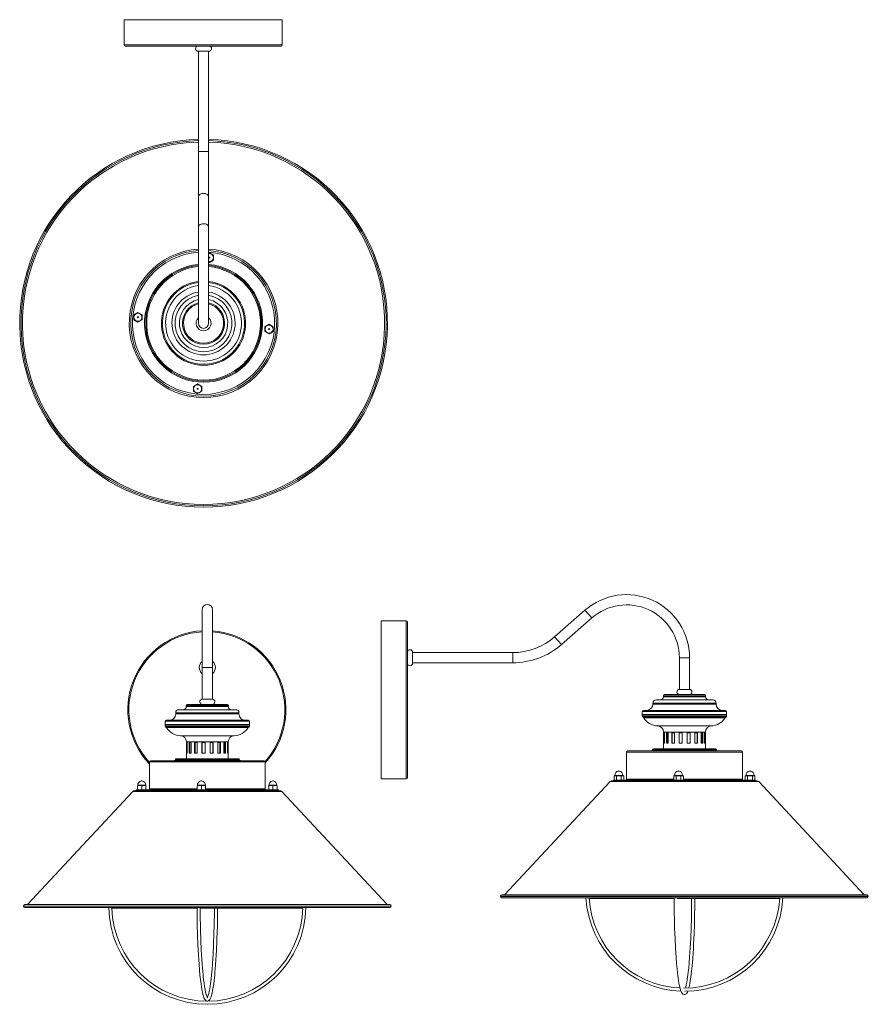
# Model space of a CAD drawing. Header units: millimetres. Extents: x -320 to 486, y -934 to 0.
import ezdxf

# ---------------------------------------------------------------- set-up
doc = ezdxf.new("R2010")
doc.units = ezdxf.units.MM

msp = doc.modelspace()

# ---------------------------------------------------------------- linework, layer by layer
at = {"color": 7, "linetype": 'Continuous', "lineweight": 15}
for p, q in [((-220.58, 0), (-220.58, -24)), ((-70.58, 0), (-220.58, 0)), ((-70.58, -24), (-70.58, 0)), ((-71.58, -25), (-219.58, -25)), ((-150.26, -30.01), (-140.04, -30.01)), ((-150, -30.01), (-150, -288)), ((-140.3, -288), (-140.3, -30.01)), ((-139.54, -221.17), (-140.3, -221.61)), ((-135.57, -223.46), (-139.54, -221.17)), ((-135.57, -228.04), (-135.57, -223.46)), ((-140.3, -229.9), (-139.54, -230.34)), ((-139.54, -230.34), (-135.57, -228.04)), ((-207.39, -277.81), (-211.36, -280.1)), ((-211.36, -284.68), (-211.36, -280.1)), ((-203.43, -280.1), (-207.39, -277.81)), ((-203.43, -284.68), (-203.43, -280.1)), ((-211.36, -284.68), (-207.39, -286.97)), ((-207.39, -286.97), (-203.43, -284.68)), ((-82.9, -289.03), (-86.87, -291.32)), ((-78.93, -291.32), (-82.9, -289.03)), ((-86.87, -295.9), (-86.87, -291.32)), ((-86.87, -295.9), (-82.9, -298.19)), ((-82.9, -298.19), (-78.93, -295.9)), ((-78.93, -295.9), (-78.93, -291.32)), ((-150.76, -345.66), (-154.73, -347.96)), ((-154.73, -352.54), (-154.73, -347.96)), ((-154.73, -352.54), (-150.76, -354.83)), ((-146.79, -347.96), (-150.76, -345.66)), ((-150.76, -354.83), (-146.79, -352.54)), ((-146.79, -352.54), (-146.79, -347.96)), ((-146.42, -559.69), (-146.42, -644.69)), ((-136.72, -644.69), (-136.72, -559.69)), ((216.88, -560.36), (188.13, -585.56)), ((194.52, -592.85), (223.28, -567.66)), ((47.33, -570.37), (23.33, -570.37)), ((23.33, -570.37), (23.33, -720.37)), ((48.33, -571.37), (48.33, -719.37)), ((53.34, -610.49), (53.34, -600.27)), ((148.33, -600.53), (53.34, -600.53)), ((306.48, -605.38), (306.48, -635.38)), ((316.18, -635.38), (316.18, -605.38)), ((53.34, -610.23), (148.33, -610.23)), ((291.33, -641.39), (291.33, -642.39)), ((292.33, -640.39), (330.33, -640.39)), ((306.48, -635.38), (316.18, -635.38)), ((331.33, -642.39), (331.33, -641.39)), ((-161.57, -650.71), (-161.57, -651.71)), ((-160.57, -649.71), (-122.57, -649.71)), ((-146.42, -644.69), (-136.72, -644.69)), ((-121.57, -651.71), (-121.57, -650.71)), ((281.33, -648.39), (281.33, -649.39)), ((284.33, -645.39), (338.33, -645.39)), ((341.33, -649.39), (341.33, -648.39)), ((-171.57, -657.71), (-171.57, -658.71)), ((-168.57, -654.71), (-114.57, -654.71)), ((-111.57, -658.71), (-111.57, -657.71)), ((271.33, -656.39), (271.33, -659.39)), ((271.33, -659.39), (351.33, -659.39)), ((271.33, -659.69), (271.33, -660.95)), ((272.33, -655.39), (350.33, -655.39)), ((351.33, -659.39), (351.33, -656.39)), ((351.33, -660.95), (351.33, -659.69)), ((-181.57, -665.71), (-181.57, -668.71)), ((-181.57, -668.71), (-101.57, -668.71)), ((-181.57, -669.01), (-181.57, -670.26)), ((-180.57, -664.71), (-102.57, -664.71)), ((-101.57, -668.71), (-101.57, -665.71)), ((-101.57, -670.26), (-101.57, -669.01)), ((291.49, -675.88), (291.49, -691.88)), ((291.66, -686.58), (291.66, -676.58)), ((291.66, -676.58), (292.27, -676.58)), ((292.27, -676.58), (292.27, -686.58)), ((294.14, -686.58), (294.14, -676.58)), ((294.14, -676.58), (295.84, -676.58)), ((294.81, -676.58), (294.81, -686.58)), ((295.84, -676.58), (295.84, -686.58)), ((299.25, -686.58), (299.25, -676.58)), ((299.25, -676.58), (301.76, -676.58)), ((299.69, -676.58), (299.69, -686.58)), ((301.76, -676.58), (301.76, -686.58)), ((306.19, -686.58), (306.19, -676.58)), ((306.19, -676.58), (309.14, -676.58)), ((306.34, -676.58), (306.34, -686.58)), ((309.14, -676.58), (309.14, -686.58)), ((313.92, -686.58), (313.92, -676.58)), ((313.92, -676.58), (316.85, -676.58)), ((316.69, -686.58), (316.69, -676.58)), ((316.85, -676.58), (316.85, -686.58)), ((321.25, -686.58), (321.25, -676.58)), ((321.25, -676.58), (323.73, -676.58)), ((323.27, -686.58), (323.27, -676.58)), ((323.73, -676.58), (323.73, -686.58)), ((327.07, -686.58), (327.07, -676.58)), ((327.07, -676.58), (328.71, -676.58)), ((328.04, -686.58), (328.04, -676.58)), ((328.71, -676.58), (328.71, -686.58)), ((330.49, -686.58), (330.49, -676.58)), ((330.49, -676.58), (331.05, -676.58)), ((331.05, -676.58), (331.05, -686.58)), ((331.17, -691.88), (331.17, -675.88)), ((-161.41, -685.2), (-161.41, -701.2)), ((-161.24, -695.9), (-161.24, -685.9)), ((-161.24, -685.9), (-160.63, -685.9)), ((-160.63, -685.9), (-160.63, -695.9)), ((-158.76, -695.9), (-158.76, -685.9)), ((-158.76, -685.9), (-157.06, -685.9)), ((-158.09, -685.9), (-158.09, -695.9)), ((-157.06, -685.9), (-157.06, -695.9)), ((-153.65, -695.9), (-153.65, -685.9)), ((-153.65, -685.9), (-151.14, -685.9)), ((-153.21, -685.9), (-153.21, -695.9)), ((-151.14, -685.9), (-151.14, -695.9)), ((-146.71, -695.9), (-146.71, -685.9)), ((-146.71, -685.9), (-143.76, -685.9)), ((-146.56, -685.9), (-146.56, -695.9)), ((-143.76, -685.9), (-143.76, -695.9)), ((-138.98, -695.9), (-138.98, -685.9)), ((-138.98, -685.9), (-136.04, -685.9)), ((-136.21, -695.9), (-136.21, -685.9)), ((-136.04, -685.9), (-136.04, -695.9)), ((-131.65, -695.9), (-131.65, -685.9)), ((-131.65, -685.9), (-129.17, -685.9)), ((-129.63, -695.9), (-129.63, -685.9)), ((-129.17, -685.9), (-129.17, -695.9)), ((-125.83, -695.9), (-125.83, -685.9)), ((-125.83, -685.9), (-124.19, -685.9)), ((-124.86, -695.9), (-124.86, -685.9)), ((-124.19, -685.9), (-124.19, -695.9)), ((-122.41, -695.9), (-122.41, -685.9)), ((-122.41, -685.9), (-121.85, -685.9)), ((-121.85, -685.9), (-121.85, -695.9)), ((-121.73, -701.2), (-121.73, -685.2)), ((292.27, -686.58), (291.66, -686.58)), ((295.84, -686.58), (294.14, -686.58)), ((301.76, -686.58), (299.25, -686.58)), ((309.14, -686.58), (306.19, -686.58)), ((316.85, -686.58), (313.92, -686.58)), ((323.73, -686.58), (321.25, -686.58)), ((328.71, -686.58), (327.07, -686.58)), ((331.05, -686.58), (330.49, -686.58)), ((-160.63, -695.9), (-161.24, -695.9)), ((-157.06, -695.9), (-158.76, -695.9)), ((-151.14, -695.9), (-153.65, -695.9)), ((-143.76, -695.9), (-146.71, -695.9)), ((-136.04, -695.9), (-138.98, -695.9)), ((-129.17, -695.9), (-131.65, -695.9)), ((-124.19, -695.9), (-125.83, -695.9)), ((-121.85, -695.9), (-122.41, -695.9)), ((256.33, -694.88), (256.33, -720.48)), ((257.33, -693.88), (365.33, -693.88)), ((281.06, -692.46), (280.66, -693.3)), ((281.96, -691.88), (340.69, -691.88)), ((341.99, -693.3), (341.6, -692.46)), ((366.33, -720.48), (366.33, -694.88)), ((-196.57, -704.2), (-196.57, -729.8)), ((-195.57, -703.2), (-87.57, -703.2)), ((-171.84, -701.77), (-172.24, -702.62)), ((-170.94, -701.2), (-112.21, -701.2)), ((-110.91, -702.62), (-111.3, -701.77)), ((-86.57, -729.8), (-86.57, -704.2)), ((245.11, -717.42), (244.5, -717.58)), ((244.5, -717.58), (245.64, -717.42)), ((244.5, -717.58), (244.5, -721.32)), ((245.11, -717.42), (253.05, -717.42)), ((245.27, -717.11), (245.27, -717.42)), ((245.64, -717.42), (246.79, -717.58)), ((246.79, -717.58), (246.79, -721.32)), ((251.37, -717.58), (249.08, -717.42)), ((251.37, -717.58), (252.52, -717.42)), ((251.37, -717.58), (251.37, -721.32)), ((252.52, -717.42), (253.66, -717.58)), ((252.89, -717.42), (252.89, -717.11)), ((253.66, -717.58), (253.05, -717.42)), ((253.66, -717.58), (253.66, -721.32)), ((301.75, -717.42), (301.13, -717.58)), ((301.13, -717.58), (302.28, -717.42)), ((301.13, -717.58), (301.13, -721.32)), ((301.75, -717.42), (309.69, -717.42)), ((301.91, -717.11), (301.91, -717.42)), ((302.28, -717.42), (303.43, -717.58)), ((303.43, -717.58), (303.43, -721.32)), ((308.01, -717.58), (305.72, -717.42)), ((308.01, -717.58), (309.15, -717.42)), ((308.01, -717.58), (308.01, -721.32)), ((309.15, -717.42), (310.3, -717.58)), ((309.53, -717.42), (309.53, -717.11)), ((310.3, -717.58), (309.69, -717.42)), ((310.3, -717.58), (310.3, -721.32)), ((369.61, -717.42), (368.99, -717.58)), ((368.99, -717.58), (370.14, -717.42)), ((368.99, -717.58), (368.99, -721.32)), ((369.61, -717.42), (377.54, -717.42)), ((369.76, -717.11), (369.76, -717.42)), ((370.14, -717.42), (371.28, -717.58)), ((371.28, -717.58), (371.28, -721.32)), ((375.87, -717.58), (373.57, -717.42)), ((375.87, -717.58), (377.01, -717.42)), ((375.87, -717.58), (375.87, -721.32)), ((377.01, -717.42), (378.16, -717.58)), ((377.38, -717.42), (377.38, -717.11)), ((378.16, -717.58), (377.54, -717.42)), ((378.16, -717.58), (378.16, -721.32)), ((-207.79, -726.9), (-205.81, -726.73)), ((-207.79, -726.73), (-199.85, -726.73)), ((-207.79, -726.9), (-207.79, -730.63)), ((-207.63, -726.42), (-207.63, -726.73)), ((-205.81, -726.73), (-203.82, -726.9)), ((-203.82, -726.9), (-201.84, -726.73)), ((-203.82, -726.9), (-203.82, -730.63)), ((-201.84, -726.73), (-199.85, -726.9)), ((-200.01, -726.73), (-200.01, -726.42)), ((-199.85, -726.9), (-199.85, -730.63)), ((-151.15, -726.73), (-143.21, -726.73)), ((-151.15, -726.9), (-149.17, -726.73)), ((-151.15, -726.9), (-151.15, -730.63)), ((-150.99, -726.42), (-150.99, -726.73)), ((-149.17, -726.73), (-147.18, -726.9)), ((-147.18, -726.9), (-145.2, -726.73)), ((-147.18, -726.9), (-147.18, -730.63)), ((-145.2, -726.73), (-143.21, -726.9)), ((-143.37, -726.73), (-143.37, -726.42)), ((-143.21, -726.9), (-143.21, -730.63)), ((-83.29, -726.73), (-75.36, -726.73)), ((-83.29, -726.9), (-81.31, -726.73)), ((-83.29, -726.9), (-83.29, -730.63)), ((-83.14, -726.42), (-83.14, -726.73)), ((-81.31, -726.73), (-79.33, -726.9)), ((-79.33, -726.9), (-77.34, -726.73)), ((-79.33, -726.9), (-79.33, -730.63)), ((-77.34, -726.73), (-75.36, -726.9)), ((-75.52, -726.73), (-75.52, -726.42)), ((-75.36, -726.9), (-75.36, -730.63)), ((23.33, -720.37), (47.33, -720.37)), ((240.73, -722.92), (140.63, -830.34)), ((242.2, -722.28), (380.46, -722.28)), ((243.83, -721.48), (243.83, -722.28)), ((378.83, -721.48), (243.83, -721.48)), ((244.5, -721.32), (245.11, -721.48)), ((253.05, -721.48), (253.66, -721.32)), ((301.13, -721.32), (301.75, -721.48)), ((305.72, -721.48), (308.01, -721.32)), ((309.69, -721.48), (310.3, -721.32)), ((368.99, -721.32), (369.61, -721.48)), ((377.54, -721.48), (378.16, -721.32)), ((378.83, -722.28), (378.83, -721.48)), ((482.02, -830.34), (381.92, -722.92)), ((-212.17, -732.23), (-312.27, -839.66)), ((-210.7, -731.6), (-72.44, -731.6)), ((-209.07, -730.8), (-209.07, -731.6)), ((-74.07, -730.8), (-209.07, -730.8)), ((-149.17, -730.8), (-151.15, -730.63)), ((-147.18, -730.63), (-149.17, -730.8)), ((-74.07, -731.6), (-74.07, -730.8)), ((29.12, -839.66), (-70.98, -732.23)), ((138.03, -830.35), (484.63, -830.35)), ((484.45, -830.34), (138.2, -830.34)), ((-314.87, -839.67), (31.73, -839.67)), ((31.55, -839.66), (-314.7, -839.66)), ((136.79, -831.65), (136.79, -831.78)), ((138.09, -833.08), (484.57, -833.08)), ((221.33, -833.78), (301.51, -833.78)), ((304.52, -833.78), (401.33, -833.78)), ((401.33, -833.78), (401.8, -833.7)), ((485.87, -831.78), (485.87, -831.65)), ((-316.11, -840.97), (-316.11, -841.1)), ((-314.81, -842.4), (31.67, -842.4)), ((-231.57, -843.1), (-151.38, -843.1)), ((-148.36, -843.1), (-51.57, -843.1)), ((32.97, -841.1), (32.97, -840.97))]:
    msp.add_line(p, q, dxfattribs=at)
at = {"color": 8, "linetype": 'Continuous', "lineweight": 15}
for p, q in [((-220.58, -24), (-70.58, -24)), ((-150, -125), (-140.3, -125)), ((223.28, -567.66), (216.88, -560.36)), ((47.33, -720.37), (47.33, -570.37)), ((194.52, -592.85), (188.13, -585.56)), ((148.33, -610.23), (148.33, -600.53)), ((306.48, -605.38), (316.18, -605.38)), ((-146.42, -614.69), (-136.72, -614.69)), ((291.33, -641.39), (331.33, -641.39)), ((291.33, -642.39), (331.33, -642.39)), ((-161.57, -650.71), (-121.57, -650.71)), ((-161.57, -651.71), (-121.57, -651.71)), ((281.33, -648.39), (341.33, -648.39)), ((281.33, -649.39), (341.33, -649.39)), ((-171.57, -657.71), (-111.57, -657.71)), ((-171.57, -658.71), (-111.57, -658.71)), ((271.33, -656.39), (351.33, -656.39)), ((351.33, -659.69), (271.33, -659.69)), ((351.33, -660.95), (271.33, -660.95)), ((350.59, -661.91), (272.06, -661.91)), ((350, -662.35), (272.65, -662.35)), ((-181.57, -665.71), (-101.57, -665.71)), ((-101.57, -669.01), (-181.57, -669.01)), ((-101.57, -670.26), (-181.57, -670.26)), ((-102.31, -671.23), (-180.84, -671.23)), ((-102.9, -671.67), (-180.25, -671.67)), ((336.73, -670.11), (285.92, -670.11)), ((-116.17, -679.42), (-166.98, -679.42)), ((331.17, -675.88), (291.49, -675.88)), ((-121.73, -685.2), (-161.41, -685.2)), ((366.33, -694.88), (256.33, -694.88)), ((280.66, -693.3), (341.99, -693.3)), ((341.6, -692.46), (281.06, -692.46)), ((-86.57, -704.2), (-196.57, -704.2)), ((-172.24, -702.62), (-110.91, -702.62)), ((-111.3, -701.77), (-171.84, -701.77)), ((252.89, -717.11), (245.27, -717.11)), ((249.53, -712.9), (248.63, -712.9)), ((309.53, -717.11), (301.91, -717.11)), ((306.17, -712.9), (305.26, -712.9)), ((377.38, -717.11), (369.76, -717.11)), ((374.03, -712.9), (373.12, -712.9)), ((-200.01, -726.42), (-207.63, -726.42)), ((-203.37, -722.21), (-204.27, -722.21)), ((-143.37, -726.42), (-150.99, -726.42)), ((-146.73, -722.21), (-147.63, -722.21)), ((-75.52, -726.42), (-83.14, -726.42)), ((-78.87, -722.21), (-79.78, -722.21)), ((381.92, -722.92), (240.73, -722.92)), ((256.33, -720.48), (301.13, -720.48)), ((310.3, -720.48), (366.33, -720.48)), ((-70.98, -732.23), (-212.17, -732.23)), ((-196.57, -729.8), (-151.15, -729.8)), ((-143.21, -729.8), (-86.57, -729.8)), ((136.79, -831.65), (485.87, -831.65)), ((136.79, -831.78), (485.87, -831.78)), ((-316.11, -840.97), (32.97, -840.97)), ((-316.11, -841.1), (32.97, -841.1))]:
    msp.add_line(p, q, dxfattribs=at)
at = {"color": 8, "linetype": 'Continuous', "lineweight": 15, "flags": 128}
for points in [[(-150, -168), (-149.82, -167.14), (-149.29, -166.34), (-148.46, -165.66), (-147.38, -165.16), (-146.13, -164.87), (-144.82, -164.81), (-143.52, -164.99), (-142.35, -165.39), (-141.38, -165.98), (-140.7, -166.73), (-140.34, -167.56), (-140.3, -168)], [(-150, -196.75), (-149.82, -195.89), (-149.29, -195.09), (-148.46, -194.42), (-147.38, -193.92), (-146.13, -193.63), (-144.82, -193.57), (-143.52, -193.74), (-142.35, -194.14), (-141.38, -194.74), (-140.7, -195.48), (-140.34, -196.32), (-140.3, -196.75)], [(-50.94, -842.71), (-51.48, -843.03), (-51.94, -843.1)]]:
    msp.add_lwpolyline(points, dxfattribs=at)
at = {"color": 7, "linetype": 'Continuous', "lineweight": 15, "flags": 128}
for points in [[(249.08, -717.42), (247.3, -717.52), (246.79, -717.58)], [(305.72, -717.42), (303.94, -717.52), (303.43, -717.58)], [(373.57, -717.42), (371.79, -717.52), (371.28, -717.58)], [(303.43, -721.32), (303.94, -721.38), (305.72, -721.48)], [(301.52, -833.08), (301.54, -837.13), (301.57, -840.96), (301.61, -844.81), (301.67, -848.67), (301.75, -852.54), (302.01, -862.22), (302.37, -871.79), (302.84, -881.11), (303.43, -889.98), (303.87, -895.55), (304.34, -900.53), (304.77, -904.46), (305.05, -906.79), (305.36, -909.08), (305.73, -911.55), (306.16, -914.12), (306.66, -916.66), (307.15, -918.76), (307.61, -920.36), (308.02, -921.56), (308.46, -922.58), (309.05, -923.62), (309.87, -924.48), (310.91, -924.96), (311.74, -924.96), (312.33, -924.76), (312.76, -924.5), (313.18, -924.13), (313.58, -923.65), (314.09, -922.8), (314.54, -921.77)], [(318.13, -833.78), (318.11, -836.97), (318.09, -840.78), (318.04, -844.59), (317.98, -848.41), (317.91, -852.25), (317.66, -861.84), (317.3, -871.33), (316.84, -880.57), (316.26, -889.38), (315.82, -894.92), (315.36, -899.91), (314.93, -903.86), (314.65, -906.21), (314.36, -908.43), (314, -910.83), (313.59, -913.31), (313.12, -915.77), (312.65, -917.81), (312.37, -918.82)], [(315.5, -918.71), (315.82, -917.45), (316.37, -914.81), (316.88, -911.85), (317.36, -908.62), (317.76, -905.51), (318.08, -902.7), (318.34, -900.28), (318.59, -897.67), (318.88, -894.42), (319.19, -890.45), (319.51, -885.94), (319.8, -881.35), (320.05, -876.72), (320.46, -867.47), (320.76, -858.44), (320.85, -854.93), (320.93, -851.5), (320.99, -848.01), (321.05, -843.69), (321.11, -838.43), (321.13, -833.78)], [(-151.36, -842.4), (-151.36, -843.29), (-151.33, -847.13), (-151.29, -850.97), (-151.23, -854.83), (-151.15, -858.7), (-150.89, -868.38), (-150.53, -877.95), (-150.06, -887.27), (-149.47, -896.14), (-149.03, -901.72), (-148.56, -906.7), (-148.13, -910.62), (-147.85, -912.96), (-147.54, -915.24), (-147.17, -917.71), (-146.74, -920.28), (-146.24, -922.82), (-145.75, -924.93), (-145.29, -926.53), (-144.88, -927.72), (-144.44, -928.75), (-143.85, -929.78), (-143.03, -930.65), (-141.99, -931.12), (-141.16, -931.12), (-140.57, -930.93), (-140.13, -930.66), (-139.72, -930.3), (-139.32, -929.81), (-138.81, -928.97), (-138.26, -927.71), (-137.66, -925.89), (-137.08, -923.61), (-136.53, -920.98), (-136.02, -918.01), (-135.54, -914.79), (-135.14, -911.67), (-134.82, -908.86), (-134.56, -906.45), (-134.31, -903.84), (-134.02, -900.58), (-133.71, -896.62), (-133.39, -892.11), (-133.1, -887.52), (-132.85, -882.89), (-132.44, -873.64), (-132.14, -864.6), (-132.05, -861.1), (-131.97, -857.67), (-131.91, -854.18), (-131.85, -849.86), (-131.79, -844.6), (-131.79, -843.1)], [(-134.78, -843.1), (-134.78, -843.14), (-134.81, -846.94), (-134.86, -850.75), (-134.92, -854.58), (-134.99, -858.42), (-135.24, -868.01), (-135.6, -877.5), (-136.06, -886.74), (-136.64, -895.55), (-137.08, -901.08), (-137.54, -906.08), (-137.97, -910.03), (-138.25, -912.37), (-138.54, -914.59), (-138.9, -916.99), (-139.31, -919.48), (-139.78, -921.94), (-140.25, -923.98), (-140.67, -925.48), (-141.03, -926.56), (-141.36, -927.35), (-141.67, -927.93), (-141.85, -928.2), (-141.69, -928.17), (-141.44, -928.17), (-141.3, -928.21), (-141.26, -928.23), (-141.31, -928.17), (-141.44, -927.99), (-141.73, -927.47), (-142.15, -926.46), (-142.67, -924.82), (-143.2, -922.68), (-143.72, -920.14), (-144.21, -917.24), (-144.67, -914.07), (-145.06, -911.03), (-145.37, -908.29), (-145.62, -905.93), (-145.87, -903.29), (-146.16, -900.01), (-146.48, -896.02), (-146.79, -891.55), (-147.07, -887), (-147.31, -882.42), (-147.72, -873.26), (-148.01, -864.32), (-148.1, -860.85), (-148.18, -857.45), (-148.24, -853.97), (-148.3, -849.65), (-148.35, -844.41), (-148.36, -842.4)], [(-51.57, -843.1), (-51, -842.98), (-50.97, -842.97)]]:
    msp.add_lwpolyline(points, dxfattribs=at)
at = {"color": 7, "linetype": 'Continuous', "lineweight": 15}
for centre, radius in [((-139.54, -225.75), 0.452), ((-207.39, -282.39), 3.81), ((-207.39, -282.39), 0.452), ((-82.9, -293.61), 3.81), ((-82.9, -293.61), 0.452), ((-150.76, -350.25), 3.81), ((-150.76, -350.25), 0.452)]:
    msp.add_circle(centre, radius, dxfattribs=at)
for centre, radius, start, end in [((-219.58, -24), 1, 180, 270), ((-150.26, -27.5), 2.51, 95.96468, 270), ((-140.04, -27.5), 2.51, 270, 84.03532), ((-71.58, -24), 1, 270, 0), ((-145.15, -288), 174.54, 91.59231, 88.40769), ((-145.15, -288), 173.3, 91.60371, 88.39629), ((-145.15, -288), 171.91, 91.61667, 88.38333), ((-145.15, -288), 67.5, 94.12036, 85.87964), ((-139.54, -225.75), 3.97, 258.95864, 101.04136), ((-139.54, -225.75), 3.81, 258.49243, 101.50757), ((-145.15, -288), 55, 95.05902, 84.94098), ((-145.15, -288), 40, 96.96425, 83.03575), ((-145.15, -288), 30, 99.30365, 80.69635), ((-145.15, -288), 20, 104.03414, 75.96586), ((-207.39, -282.39), 3.97, 120, 60), ((-145.15, -288), 7.12, 132.92604, 47.07396), ((-145.15, -288), 4.85, 180, 0), ((-82.9, -293.61), 3.97, 180, 120), ((-150.76, -350.25), 3.97, 120, 60), ((256.33, -605.38), 59.85, 0, 131.22443), ((-141.57, -559.69), 4.85, 0, 180), ((256.33, -605.38), 50.15, 0, 131.22443), ((47.33, -571.37), 1, 0, 90), ((-142.01, -654.69), 75, 93.37364, 223.32163), ((-142.01, -654.69), 75, 317.65931, 85.95808), ((148.33, -540.13), 60.4, 270, 311.22443), ((50.83, -600.27), 2.51, 0, 174.03532), ((148.33, -540.13), 70.1, 270, 311.22443), ((-141.57, -614.69), 7.62, 129.50023, 230.49977), ((-141.57, -614.69), 7.62, 309.50023, 50.49977), ((50.83, -610.49), 2.51, 185.96468, 0), ((288.33, -642.39), 3, 270, 0), ((292.33, -641.39), 1, 90, 180), ((306.72, -637.88), 2.52, 95.5634, 270), ((315.93, -637.88), 2.52, 270, 84.4366), ((330.33, -641.39), 1, 0, 90), ((334.33, -642.39), 3, 180, 270), ((-164.57, -651.71), 3, 270, 0), ((-160.57, -650.71), 1, 90, 180), ((-146.18, -647.2), 2.52, 95.5634, 270), ((-136.97, -647.2), 2.52, 270, 84.4366), ((-122.57, -650.71), 1, 0, 90), ((-118.57, -651.71), 3, 180, 270), ((275.33, -649.39), 6, 270, 0), ((284.33, -648.39), 3, 90, 180), ((338.33, -648.39), 3, 0, 90), ((347.33, -649.39), 6, 180, 270), ((-177.57, -658.71), 6, 270, 0), ((-168.57, -657.71), 3, 90, 180), ((-114.57, -657.71), 3, 0, 90), ((-105.57, -658.71), 6, 180, 270), ((272.33, -656.39), 1, 90, 180), ((271.63, -659.69), 0.3, 90, 180), ((272.33, -660.95), 1, 180, 254.74536), ((271.8, -662.88), 1, 31.56402, 74.74536), ((286.53, -653.83), 16.29, 211.56402, 267.85367), ((336.12, -653.83), 16.29, 272.14633, 328.43598), ((350.85, -662.88), 1, 105.25464, 148.43598), ((350.33, -656.39), 1, 0, 90), ((350.33, -660.95), 1, 285.25464, 360), ((351.03, -659.69), 0.3, 0, 90), ((-180.57, -665.71), 1, 90, 180), ((-181.27, -669.01), 0.3, 90, 180), ((-180.57, -670.26), 1, 180, 254.74536), ((-181.1, -672.19), 1, 31.56402, 74.74536), ((-166.37, -663.14), 16.29, 211.56402, 267.85367), ((-116.78, -663.14), 16.29, 272.14633, 328.43598), ((-102.05, -672.19), 1, 105.25464, 148.43598), ((-102.57, -665.71), 1, 0, 90), ((-102.57, -670.26), 1, 285.25464, 0), ((-101.87, -669.01), 0.3, 0, 90), ((285.71, -675.88), 5.78, 0, 87.85367), ((336.95, -675.88), 5.78, 92.14633, 180), ((-167.19, -685.2), 5.78, 0, 87.85367), ((-115.95, -685.2), 5.78, 92.14633, 180), ((257.33, -694.88), 1, 90, 180), ((279.76, -692.88), 1, 270, 334.97843), ((281.96, -692.88), 1, 90, 154.97843), ((340.69, -692.88), 1, 25.02157, 90), ((342.9, -692.88), 1, 205.02157, 270), ((365.33, -694.88), 1, 360, 90), ((-195.57, -704.2), 1, 90, 180), ((-173.14, -702.2), 1, 270, 334.97843), ((-170.94, -702.2), 1, 90, 154.97843), ((-112.21, -702.2), 1, 25.02157, 90), ((-110, -702.2), 1, 205.02157, 270), ((-87.57, -704.2), 1, 0, 90), ((249.59, -717.11), 4.32, 102.83959, 180), ((249.08, -714.88), 2.03, 77.16041, 102.83959), ((248.57, -717.11), 4.32, 0, 77.16041), ((306.22, -717.11), 4.32, 102.83959, 180), ((305.72, -714.88), 2.03, 77.16041, 102.83959), ((305.21, -717.11), 4.32, 0, 77.16041), ((374.08, -717.11), 4.32, 102.83959, 180), ((373.57, -714.88), 2.03, 77.16041, 102.83959), ((373.07, -717.11), 4.32, 0, 77.16041), ((-203.31, -726.42), 4.32, 102.83959, 180), ((-203.82, -724.19), 2.03, 77.16041, 102.83959), ((-204.33, -726.42), 4.32, 0, 77.16041), ((-146.68, -726.42), 4.32, 102.83959, 180), ((-147.18, -724.19), 2.03, 77.16041, 102.83959), ((-147.69, -726.42), 4.32, 0, 77.16041), ((-78.82, -726.42), 4.32, 102.83959, 180), ((-79.33, -724.19), 2.03, 77.16041, 102.83959), ((-79.83, -726.42), 4.32, 0, 77.16041), ((47.33, -719.37), 1, 270, 0), ((242.2, -724.28), 2, 90, 137.02136), ((255.33, -720.48), 1, 270, 360), ((367.33, -720.48), 1, 180, 270), ((380.46, -724.28), 2, 42.97864, 90), ((-210.7, -733.6), 2, 90, 137.02136), ((-197.57, -729.8), 1, 270, 360), ((-85.57, -729.8), 1, 180, 270), ((-72.44, -733.6), 2, 42.97864, 90), ((138.09, -831.65), 1.3, 92.62943, 180), ((138.2, -831.99), 1.64, 90, 96.16697), ((484.45, -831.99), 1.64, 83.83303, 90), ((484.57, -831.65), 1.3, 0, 87.37057), ((-314.81, -840.97), 1.3, 92.62943, 180), ((-314.7, -841.3), 1.64, 90, 96.16697), ((31.55, -841.3), 1.64, 83.83303, 90), ((31.67, -840.97), 1.3, 0, 87.37057), ((138.09, -831.78), 1.3, 180, 270), ((311.43, -828.08), 93.73, 183.05671, 267.96613), ((221.33, -832.28), 1.5, 212.23095, 270), ((311.43, -828.11), 90.72, 183.41041, 267.29017), ((311.18, -828.04), 90.79, 269.43558, 356.54965), ((311.25, -828.14), 93.69, 270.12789, 356.97584), ((415.86, -843.67), 17.34, 142.36374, 144.11291), ((484.57, -831.78), 1.3, 270, 360), ((-314.81, -841.1), 1.3, 180, 270), ((-141.57, -840.58), 93.65, 181.11269, 358.88731), ((-231.57, -841.6), 1.5, 212.23095, 270), ((-141.57, -840.6), 90.64, 181.48288, 358.65305), ((-36.85, -850.7), 16.2, 149.16056, 150.45713), ((31.67, -841.1), 1.3, 270, 0)]:
    msp.add_arc(centre, radius, start, end, dxfattribs=at)
at = {"color": 8, "linetype": 'Continuous', "lineweight": 15}
for centre, radius, start, end in [((-145.15, -288), 70.59, 93.93953, 86.06047), ((-145.15, -288), 69.13, 94.02305, 85.97695), ((-145.15, -288), 56, 94.96845, 85.03155), ((-145.15, -288), 54, 95.15295, 84.84705), ((-145.15, -288), 39, 97.14374, 82.85626), ((-145.15, -288), 36, 97.74256, 82.25744), ((-145.15, -288), 27, 100.34819, 79.65181), ((-145.15, -288), 23, 102.17332, 77.82668), ((-145.15, -288), 19, 104.78918, 75.21082), ((-142.01, -654.69), 74, 93.41928, 222.49426), ((-142.01, -654.69), 74, 318.42048, 85.90337)]:
    msp.add_arc(centre, radius, start, end, dxfattribs=at)

doc.saveas('drawing.dxf')
